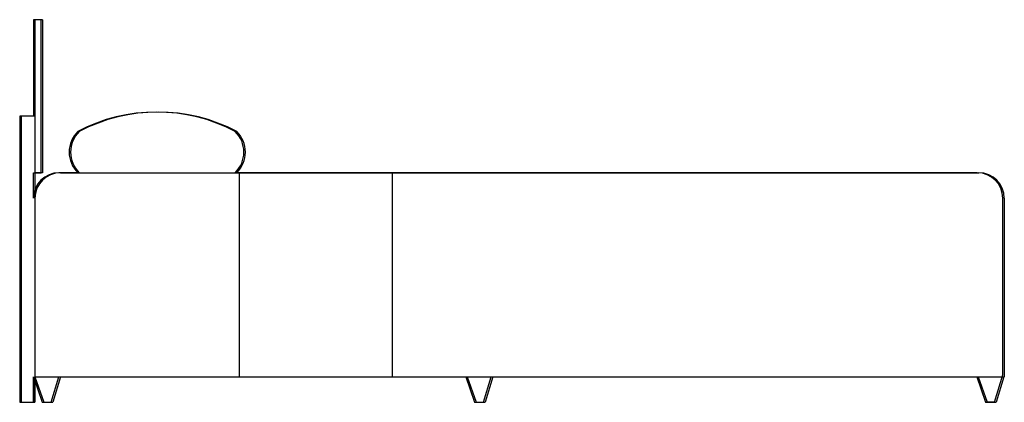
# Model space of a CAD drawing. Extents: x 3.08 to 5.01, y 4.85 to 5.6.
import ezdxf

# ---------------------------------------------------------------- set-up
doc = ezdxf.new("R2010")
doc.units = 0
doc.header["$MEASUREMENT"] = 0
doc.layers.get('0').update_dxf_attribs({"linetype": 'CONTINUOUS'})

msp = doc.modelspace()

# ---------------------------------------------------------------- linework, layer by layer
for p, q in [((3.1183, 5.6003), (3.1033, 5.6003)), ((3.1033, 5.6003), (3.1033, 5.4109)), ((3.1063, 5.6003), (3.1063, 4.8503)), ((3.1213, 5.6003), (3.1063, 5.6003)), ((3.1183, 5.3003), (3.1183, 5.6003)), ((3.1213, 5.6003), (3.1213, 5.3003)), ((3.1033, 5.4109), (3.0763, 5.4109)), ((3.0763, 5.4109), (3.0763, 4.8503)), ((3.0793, 5.4109), (3.0793, 4.8503)), ((3.1063, 5.4109), (3.0793, 5.4109)), ((3.1033, 5.2503), (3.1033, 5.3003)), ((3.1033, 5.3003), (3.1183, 5.3003)), ((3.1213, 5.3003), (3.1063, 5.3003)), ((3.19, 5.3003), (3.1533, 5.3003)), ((3.1563, 5.3003), (4.9563, 5.3003)), ((4.9533, 5.3003), (3.499, 5.3003)), ((3.5063, 5.3003), (3.5063, 4.9003)), ((3.8063, 5.3003), (3.8063, 4.9003)), ((5.0033, 4.9039), (5.0033, 5.2503)), ((5.0063, 5.2503), (5.0063, 4.9003)), ((4.9872, 4.8503), (5.0033, 4.9039)), ((3.1033, 4.8503), (3.1033, 4.9003)), ((3.1033, 4.9003), (3.1033, 4.8504)), ((3.1033, 4.8504), (3.1033, 4.9003)), ((3.1033, 4.9003), (3.1205, 4.8503)), ((3.1063, 4.9003), (5.0063, 4.9003)), ((3.1063, 4.9003), (3.1063, 4.8504)), ((3.1063, 4.9003), (3.1063, 4.8504)), ((3.1063, 4.9003), (3.1235, 4.8503)), ((3.1383, 4.8503), (3.1533, 4.9003)), ((3.1563, 4.9003), (3.1413, 4.8503)), ((3.1533, 4.9003), (3.9508, 4.9003)), ((3.9508, 4.9003), (3.968, 4.8503)), ((3.9537, 4.9003), (3.9709, 4.8503)), ((3.9857, 4.8503), (4.0008, 4.9003)), ((4.0037, 4.9003), (3.9887, 4.8503)), ((4.0008, 4.9003), (4.9523, 4.9003)), ((4.9523, 4.9003), (4.9694, 4.8503)), ((4.9552, 4.9003), (4.9724, 4.8503)), ((5.0052, 4.9003), (4.9902, 4.8503)), ((3.0763, 4.8503), (3.1033, 4.8503)), ((3.0793, 4.8503), (3.1063, 4.8503)), ((3.1205, 4.8503), (3.1383, 4.8503)), ((3.1235, 4.8503), (3.1413, 4.8503)), ((3.968, 4.8503), (3.9857, 4.8503)), ((3.9709, 4.8503), (3.9887, 4.8503)), ((3.9709, 4.8503), (3.9887, 4.8503)), ((4.9694, 4.8503), (4.9872, 4.8503)), ((4.9872, 4.8503), (4.9694, 4.8503)), ((4.9724, 4.8503), (4.9902, 4.8503)), ((4.9724, 4.8503), (4.9902, 4.8503))]:
    msp.add_line(p, q)
for centre, radius, start, end in [((3.3445, 5.0879), 0.3314, 62.2102, 117.7898), ((3.3475, 5.0879), 0.3314, 62.2102, 117.7898), ((3.2301, 5.3407), 0.0569, 134.7992, 225.2008), ((3.2331, 5.3407), 0.0569, 134.7992, 225.2008), ((3.4589, 5.3407), 0.0569, 314.7992, 45.2008), ((3.4619, 5.3407), 0.0569, 314.7992, 45.2008), ((3.1533, 5.2503), 0.05, 90, 180), ((3.1563, 5.2503), 0.05, 90, 180), ((4.9533, 5.2503), 0.05, 0, 90), ((4.9563, 5.2503), 0.05, 360, 90)]:
    msp.add_arc(centre, radius, start, end)

doc.saveas('drawing.dxf')
